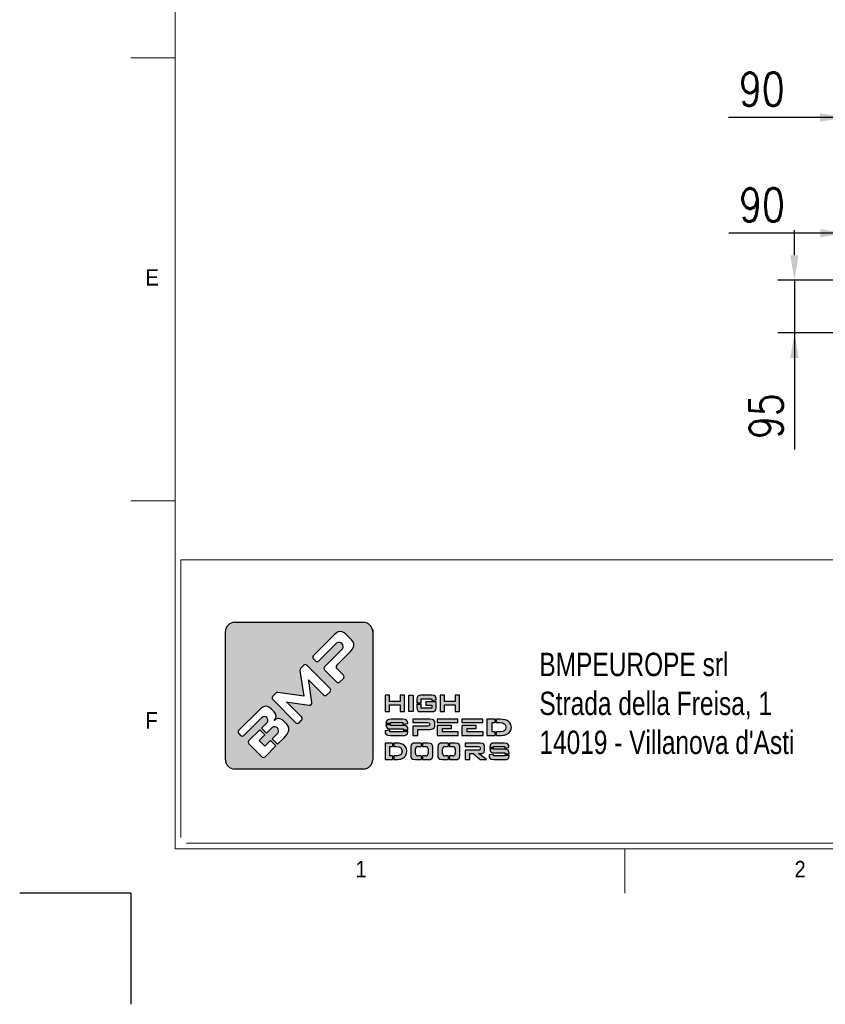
# Model space of a CAD drawing. Header units: millimetres. Extents: x 106533 to 120455, y 95328 to 100331.
# Tile 6 of 9: x 113495 to 114946, y 95329 to 97102. Entities that reach past the tile are written whole.
import ezdxf

# ---------------------------------------------------------------- set-up
doc = ezdxf.new("R2010")
doc.units = ezdxf.units.MM
doc.layers.add('FORMAT', color=7, linetype='Continuous')
doc.styles.add('Compilazione 1', font='romans.shx', dxfattribs={"width": 0.75, "height": 480})
doc.styles.add('NYIP', font='romans.shx', dxfattribs={"width": 0.8})
doc.styles.add('SLDTEXTSTYLE0', font='GOTHIC.TTF', dxfattribs={"width": 0.913})
doc.dimstyles.new('STANDARD35', dxfattribs={"dimscale": 35, "dimtxt": 2, "dimasz": 1.5, "dimexe": 1, "dimexo": 1, "dimgap": 0.7, "dimtad": 1, "dimdec": 0, "dimdsep": 46, "dimtxsty": 'NYIP', "dimcen": 0, "dimclrd": 1, "dimclre": 1, "dimclrt": 2, "dimadec": 0, "dimazin": 0, "dimtfac": 1, "dimtdec": 0, "dimtix": 1, "dimtmove": 0, "dimatfit": 3, "dimfxl": 0, "dimtvp": 1, "dimtolj": 1, "dimtzin": 0, "dimarcsym": 0})

# ---------------------------------------------------------------- blocks, each defined once
blk = doc.blocks.new('A$C7C9C4F3F')
at = {"color": 7, "lineweight": 5}
blk.add_line((0, 1765.8), (199.3, 1765.8), dxfattribs=at)
at = {"layer": 'FORMAT', "color": 7, "lineweight": 5}
for p, q in [((199.3, 11304.4), (199.3, 199.3)), ((0, 3758.8), (199.3, 3758.8)), ((199.3, 199.3), (16199.3, 199.3)), ((2224.2, 0), (2224.2, 199.3))]:
    blk.add_line(p, q, dxfattribs=at)
at = {"color": 7, "lineweight": 5, "char_height": 73.8, "attachment_point": 1, "style": 'SLDTEXTSTYLE0'}
for s, insert in [('E', (66.4, 2808)), ('1', (1011.8, 145.3)), ('2', (2988.2, 145.3))]:
    blk.add_mtext(s, dxfattribs=dict(at, insert=insert))
at = {"layer": 'FORMAT', "color": 7, "lineweight": 5, "insert": (66.4, 815), "char_height": 73.8, "attachment_point": 1, "style": 'SLDTEXTSTYLE0'}
blk.add_mtext('F', dxfattribs=at)
blk = doc.blocks.new('*D346')
at = {"color": 7, "lineweight": -2}
for p, q in [((114982, 96643.3), (114982, 96747.3)), ((115072, 96617.8), (115072, 96747.3)), ((114982, 96717.3), (114772.2, 96717.3)), ((114937, 96717.3), (114892, 96717.3)), ((114982, 96717.3), (115072, 96717.3)), ((115117, 96717.3), (115162, 96717.3))]:
    blk.add_line(p, q, dxfattribs=at)
at = {"color": 7}
for points in [[(114937, 96709.8), (114937, 96724.8), (114982, 96717.3)], [(115117, 96724.8), (115117, 96709.8), (115072, 96717.3)]]:
    blk.add_solid(points, dxfattribs=at)
at = {"layer": 'Defpoints', "color": 0}
for p in [(115072, 96717.3), (114982, 96613.3), (115072, 96587.8)]:
    blk.add_point(p, dxfattribs=at)
at = {"color": 7, "lineweight": 0, "insert": (114832.1, 96768.3), "char_height": 60, "attachment_point": 5, "style": 'NYIP'}
blk.add_mtext('\\A1;90', dxfattribs=at)
blk = doc.blocks.new('*D347')
at = {"color": 7, "lineweight": -2}
for p, q in [((114890.5, 96677.8), (114890.5, 96722.8)), ((114989.5, 96632.8), (114860.5, 96632.8)), ((114890.5, 96632.8), (114890.5, 96537.8)), ((114989.5, 96537.8), (114860.5, 96537.8)), ((114890.5, 96537.8), (114890.5, 96328.1)), ((114890.5, 96492.8), (114890.5, 96447.8))]:
    blk.add_line(p, q, dxfattribs=at)
at = {"color": 7}
for points in [[(114883, 96677.8), (114898, 96677.8), (114890.5, 96632.8)], [(114898, 96492.8), (114883, 96492.8), (114890.5, 96537.8)]]:
    blk.add_solid(points, dxfattribs=at)
at = {"layer": 'Defpoints', "color": 0}
for p in [(115019.5, 96632.8), (114890.5, 96537.8), (115019.5, 96537.8)]:
    blk.add_point(p, dxfattribs=at)
at = {"color": 7, "lineweight": 0, "insert": (114839.5, 96388), "char_height": 60, "attachment_point": 5, "rotation": 90, "style": 'NYIP'}
blk.add_mtext('\\A1;95', dxfattribs=at)
blk = doc.blocks.new('*D352')
at = {"color": 7, "lineweight": -2}
for p, q in [((114981.6, 97121.7), (114981.6, 96895.7)), ((115071.6, 97121.7), (115071.6, 96895.7)), ((114981.6, 96925.7), (114771.9, 96925.7)), ((114936.6, 96925.7), (114891.6, 96925.7)), ((115071.6, 96925.7), (114981.6, 96925.7)), ((115116.6, 96925.7), (115161.6, 96925.7))]:
    blk.add_line(p, q, dxfattribs=at)
at = {"color": 7}
for points in [[(114936.6, 96918.2), (114936.6, 96933.2), (114981.6, 96925.7)], [(115116.6, 96933.2), (115116.6, 96918.2), (115071.6, 96925.7)]]:
    blk.add_solid(points, dxfattribs=at)
at = {"layer": 'Defpoints', "color": 0}
for p in [(114981.6, 97151.7), (115071.6, 97151.7), (114981.6, 96925.7)]:
    blk.add_point(p, dxfattribs=at)
at = {"color": 7, "lineweight": 0, "insert": (114831.7, 96976.7), "char_height": 60, "attachment_point": 5, "style": 'NYIP'}
blk.add_mtext('\\A1;90', dxfattribs=at)

msp = doc.modelspace()

# ---------------------------------------------------------------- hatches: boundary and pattern name
at = {"linetype": 'Continuous'}
h = msp.add_hatch(color=256, dxfattribs=at)
h.set_gradient(color1=(8, 89, 3), color2=(8, 89, 2), one_color=1)
h.paths.add_polyline_path([(114131.1, 95769.6), (114131.1, 96000.1, 0.414214), (114114.3, 96016.9), (113882.6, 96016.9, 0.414214), (113865.8, 96000.1), (113865.8, 95769.6, 0.414214), (113882.6, 95752.7), (114114.3, 95752.7, 0.414214)])
h.paths.add_polyline_path([(114188.4, 95856.1), (114188.4, 95885.6), (114180.7, 95885.6), (114180.7, 95874.6), (114161.2, 95874.6), (114161.2, 95885.6), (114153.4, 95885.6), (114153.4, 95856.1), (114161.2, 95856.1), (114161.2, 95868.3), (114180.7, 95868.3), (114180.7, 95856.1)])
h.paths.add_polyline_path([(114203.9, 95856.1), (114203.9, 95885.6), (114196.2, 95885.6), (114196.2, 95856.1)])
h.paths.add_polyline_path([(114218.3, 95862.6), (114218.3, 95869.7), (114210.6, 95869.7), (114210.6, 95863.4), (114210.9, 95860.4), (114212.2, 95857.7), (114214.1, 95856.6), (114218.2, 95856.1), (114237.7, 95856.1), (114241, 95856.4), (114243.7, 95857.7), (114244.7, 95859.4), (114245.3, 95863.4), (114245.3, 95873.7), (114227, 95873.7), (114227, 95867.8), (114237.8, 95867.8), (114237.8, 95862.6)])
h.paths.add_polyline_path([(114245.3, 95878.6), (114245.1, 95881.2), (114243.7, 95884), (114241.7, 95885), (114237.7, 95885.6), (114218.2, 95885.6), (114214.9, 95885.3), (114212.2, 95884), (114211.1, 95882.3), (114210.6, 95878.3), (114210.6, 95872.2), (114218.3, 95872.2), (114218.3, 95879.4), (114237.8, 95879.4), (114237.8, 95876.3), (114245.3, 95877.5)])
h.paths.add_polyline_path([(114260.3, 95874.6), (114260.3, 95885.6), (114252.5, 95885.6), (114252.5, 95856.1), (114260.3, 95856.1), (114260.3, 95868.3), (114279.8, 95868.3), (114279.8, 95856.1), (114287.5, 95856.1), (114287.5, 95885.6), (114279.8, 95885.6), (114279.8, 95874.6)])
h.paths.add_polyline_path([(114193.7, 95838.2), (114191.9, 95841), (114189.6, 95842), (114184.5, 95842.5), (114164.4, 95842.5), (114160.3, 95842.2), (114157, 95840.9), (114155.7, 95839.2), (114154.9, 95835.3), (114154.9, 95835.2), (114163.5, 95835.2), (114163.5, 95836.4), (114185.3, 95836.4), (114185.3, 95833.3), (114194.1, 95834.7), (114194.1, 95835.7)])
h.paths.add_polyline_path([(114192.4, 95829.9), (114190, 95830.9), (114185, 95831.4), (114163.5, 95831.4), (114163.5, 95832.7), (114154.9, 95832.7), (114154.9, 95832.1), (114155.3, 95829.2), (114157, 95826.4), (114159.3, 95825.4), (114164.4, 95824.9), (114185.8, 95824.9), (114185.8, 95823.4), (114194.4, 95823.4), (114194.4, 95824.2), (114194.1, 95827.1)])
h.paths.add_polyline_path([(114193.7, 95816.4), (114194.4, 95820.3), (114194.4, 95820.9), (114185.8, 95820.9), (114185.8, 95819.5), (114162.2, 95819.5), (114162.2, 95822.8), (114153.4, 95821.5), (114153.4, 95820.3), (114153.8, 95817.4), (114155.5, 95814.7), (114157.9, 95813.6), (114163, 95813), (114185, 95813), (114189, 95813.4), (114192.4, 95814.7)])
h.paths.add_polyline_path([(114212.6, 95813), (114212.6, 95824.1), (114234.1, 95824.1), (114237, 95824.3), (114240.7, 95825.6), (114241.8, 95826.6), (114242.9, 95830.1), (114242.9, 95836.4), (114242.7, 95838.1), (114240.7, 95841.1), (114239, 95841.9), (114234.1, 95842.5), (114203.2, 95842.5), (114203.2, 95836.5), (114230.4, 95836.5), (114232.9, 95836.2), (114233.5, 95834.8), (114233.5, 95831.8), (114232.9, 95830.5), (114230.4, 95830.1), (114203.2, 95830.1), (114203.2, 95813)])
h.paths.add_polyline_path([(114285, 95813), (114285, 95819.5), (114256.6, 95819.5), (114256.6, 95825.5), (114273, 95825.5), (114273, 95831.3), (114247, 95831.3), (114247, 95813)])
h.paths.add_polyline_path([(114329.7, 95813), (114329.7, 95819.5), (114301.3, 95819.5), (114301.3, 95825.5), (114317.6, 95825.5), (114317.6, 95831.3), (114291.6, 95831.3), (114291.6, 95813)])
h.paths.add_polyline_path([(114351.7, 95813), (114351.7, 95819.5), (114346, 95819.5), (114346, 95836.4), (114351.7, 95836.4), (114351.7, 95842.5), (114336.3, 95842.5), (114336.3, 95813)])
h.paths.add_polyline_path([(114372.6, 95815.3), (114376, 95817.6), (114378.7, 95820.6), (114378.9, 95820.8), (114380.3, 95824.2), (114380.8, 95827.9), (114380.7, 95829.4), (114379.9, 95833.1), (114378.1, 95836.2), (114375.3, 95838.7), (114373.2, 95839.9), (114369.4, 95841.4), (114364.9, 95842.2), (114359.9, 95842.5), (114354.2, 95842.5), (114354.2, 95836.4), (114359.9, 95836.4), (114364.6, 95835.9), (114368.1, 95834.3), (114370.1, 95831.8), (114370.9, 95828.1), (114370.9, 95827.7), (114370, 95824), (114367.6, 95821.5), (114365.6, 95820.6), (114361.5, 95819.7), (114356, 95819.5), (114354.2, 95819.5), (114354.2, 95813), (114357.7, 95813), (114362.6, 95813.2), (114366.7, 95813.6), (114368.6, 95814)])
h.paths.add_polyline_path([(114329.3, 95836.6), (114329.3, 95842.5), (114291.6, 95842.5), (114291.6, 95836.6)])
h.paths.add_polyline_path([(114284.6, 95836.6), (114284.6, 95842.5), (114247, 95842.5), (114247, 95836.6)])
h.paths.add_polyline_path([(114166.8, 95793.2), (114166.8, 95799.4), (114153.4, 95799.4), (114153.4, 95770), (114166.8, 95770), (114166.8, 95776.4), (114162, 95776.4), (114162, 95793.2)])
h.paths.add_polyline_path([(114182.6, 95798.3), (114178.7, 95799.1), (114174.2, 95799.4), (114169.4, 95799.4), (114169.4, 95793.2), (114174.2, 95793.2), (114178.3, 95792.7), (114181.5, 95791.2), (114183.2, 95788.7), (114183.9, 95785), (114183.9, 95784.7), (114183.1, 95780.9), (114180.9, 95778.4), (114179.2, 95777.5), (114175.6, 95776.7), (114170.7, 95776.4), (114169.4, 95776.4), (114169.4, 95770), (114172.3, 95770), (114176.6, 95770.1), (114180.2, 95770.5), (114181.8, 95770.8), (114185.4, 95772.2), (114188.4, 95774.5), (114190.7, 95777.4), (114190.9, 95777.8), (114192.2, 95781.1), (114192.6, 95784.8), (114192.6, 95786.3), (114191.8, 95789.9), (114190.2, 95793), (114187.8, 95795.6), (114185.9, 95796.9)])
h.paths.add_polyline_path([(114218.2, 95793.2), (114218.2, 95799.4), (114208, 95799.4), (114204.4, 95799.1), (114201.4, 95797.8), (114200.2, 95796.1), (114199.6, 95792.1), (114199.6, 95777.2), (114199.9, 95774.3), (114201.4, 95771.5), (114203.5, 95770.5), (114208, 95770), (114218.2, 95770), (114218.2, 95776.4), (114212.3, 95776.4, -0.414214), (114208.1, 95780.6), (114208.1, 95789, -0.414214), (114212.3, 95793.2)])
h.paths.add_polyline_path([(114239, 95795.1), (114237.5, 95797.8), (114235.4, 95798.9), (114230.9, 95799.4), (114220.7, 95799.4), (114220.7, 95793.2), (114226.6, 95793.2, -0.414214), (114230.8, 95789), (114230.8, 95780.6, -0.414214), (114226.6, 95776.4), (114220.7, 95776.4), (114220.7, 95770), (114230.9, 95770), (114234.5, 95770.2), (114237.5, 95771.5), (114238.7, 95773.2), (114239.3, 95777.2), (114239.3, 95792.1)])
h.paths.add_polyline_path([(114266.9, 95793.2), (114266.9, 95799.4), (114256.7, 95799.4), (114253.1, 95799.1), (114250.1, 95797.8), (114249, 95796.1), (114248.3, 95792.1), (114248.3, 95777.2), (114248.6, 95774.3), (114250.1, 95771.5), (114252.2, 95770.5), (114256.7, 95770), (114266.9, 95770), (114266.9, 95776.4), (114261, 95776.4, -0.414214), (114256.8, 95780.6), (114256.8, 95789, -0.414214), (114261, 95793.2)])
h.paths.add_polyline_path([(114287.7, 95795.1), (114286.2, 95797.8), (114284.1, 95798.9), (114279.6, 95799.4), (114269.5, 95799.4), (114269.5, 95793.2), (114275.4, 95793.2, -0.414214), (114279.6, 95789), (114279.6, 95780.6, -0.414214), (114275.4, 95776.4), (114269.5, 95776.4), (114269.5, 95770), (114279.6, 95770), (114283.2, 95770.2), (114286.2, 95771.5), (114287.4, 95773.2), (114288, 95777.2), (114288, 95792.1)])
h.paths.add_polyline_path([(114332.5, 95795.1), (114330.8, 95798), (114329.2, 95798.8), (114325, 95799.4), (114297.7, 95799.4), (114297.7, 95793.4), (114321.8, 95793.4), (114323.9, 95793), (114324.5, 95791.7), (114324.5, 95788.3), (114323.9, 95786.9), (114321.8, 95786.6), (114297.7, 95786.6), (114297.7, 95770), (114306.1, 95770), (114306.1, 95780.6), (114312.1, 95780.6), (114324.7, 95770), (114336, 95770), (114321.6, 95780.6), (114325, 95780.6), (114327.5, 95780.8), (114330.8, 95782.1), (114331.7, 95783.1), (114332.6, 95786.7), (114332.6, 95793.4)])
h.paths.add_polyline_path([(114349.5, 95792.1), (114349.5, 95793.4), (114368.8, 95793.4), (114368.8, 95790.1), (114376.4, 95791.6), (114376.4, 95792.6), (114376.1, 95795.1), (114374.6, 95797.8), (114372.5, 95798.9), (114368.1, 95799.4), (114350.3, 95799.4), (114346.7, 95799.1), (114343.8, 95797.8), (114342.6, 95796.1), (114342, 95792.1), (114342, 95792.1)])
h.paths.add_polyline_path([(114372.9, 95787.8), (114368.4, 95788.4), (114349.5, 95788.4), (114349.5, 95789.6), (114342, 95789.6), (114342, 95789), (114342.3, 95786.1), (114343.8, 95783.4), (114345.8, 95782.3), (114350.3, 95781.7), (114369.2, 95781.7), (114369.2, 95780.3), (114376.8, 95780.3), (114376.8, 95781.1), (114376.5, 95784), (114375, 95786.7)])
h.paths.add_polyline_path([(114376.2, 95773.2), (114376.8, 95777.2), (114376.8, 95777.8), (114369.2, 95777.8), (114369.2, 95776.4), (114348.4, 95776.4), (114348.4, 95779.7), (114340.7, 95778.4), (114340.7, 95777.2), (114341, 95774.3), (114342.5, 95771.5), (114344.6, 95770.5), (114349.1, 95770), (114368.4, 95770), (114372, 95770.2), (114375, 95771.5)])
h.paths.add_polyline_path([(113889.8, 95822.5), (113927, 95859.6), (113930.8, 95862.9), (113934.4, 95864.9), (113937.9, 95865.8), (113941.7, 95865.3), (113945.4, 95863.3), (113948, 95861.1), (113953.6, 95855.5), (113956.1, 95851.9), (113957.1, 95848), (113957.2, 95847.3), (113956.2, 95843.3), (113953.5, 95840), (113956.7, 95842.5), (113960.7, 95843.5), (113961.5, 95843.5), (113965.5, 95842.7), (113969.1, 95840.5), (113970.4, 95839.3), (113976.3, 95833.5), (113979, 95829.9), (113980.2, 95826.1), (113980, 95822.4), (113978.9, 95819), (113976.9, 95815.4), (113974.1, 95811.7), (113971.7, 95809.2), (113959.9, 95797.4), (113949.9, 95807.4), (113960.1, 95817.6, 0.86713), (113950.2, 95827.5), (113940, 95817.3), (113930.6, 95826.6), (113940.8, 95836.8, 0.88875), (113931.7, 95845.9), (113899, 95813.2, -0.414214), (113893.1, 95813.2), (113889.8, 95816.5, -0.414088)], flags=16)
h.paths.add_polyline_path([(113951, 95883.7), (113956.5, 95889.2, -0.234445), (113960.1, 95890.4), (114006.8, 95884.1), (114000.1, 95930.4, -0.236379), (114001.3, 95934), (114006.8, 95939.5, -0.414214), (114012.7, 95939.5), (114054.3, 95897.8, -0.414214), (114054.3, 95891.9), (114048.6, 95886.1, -0.414418), (114042.6, 95886.1), (114016.4, 95912.3), (114015.7, 95913.1), (114016.2, 95911), (114021.6, 95872.6, -0.235808), (114020.4, 95869), (114020.4, 95869, -0.236783), (114016.8, 95867.8), (113978.8, 95873.3), (113975.8, 95873.7), (113976.9, 95872.8), (114003.1, 95846.6, -0.414214), (114003.1, 95840.6), (113998.6, 95836.1, -0.414214), (113992.7, 95836.1), (113951, 95877.7, -0.413615)], flags=16)
h.paths.add_polyline_path([(113908.1, 95804.1), (113927.7, 95823.6), (113937, 95814.3), (113926.8, 95804.1), (113936.7, 95794.2), (113946.9, 95804.4), (113956.9, 95794.4), (113937.4, 95774.8, -0.414499), (113931.4, 95774.8), (113908.1, 95798.2, -0.414214)], flags=16)
h.paths.add_polyline_path([(114024.4, 95957.1), (114061.5, 95994.3), (114065.3, 95997.5), (114069, 95999.6), (114072.4, 96000.5), (114076.1, 96000), (114079.9, 95998), (114082.6, 95995.8), (114092.7, 95985.5), (114095.8, 95981.8), (114097.2, 95978), (114097.4, 95975.4), (114096.5, 95971.9), (114094.4, 95968.2), (114091.2, 95964.5), (114066.4, 95939.7, 0.413999), (114066.4, 95933.7), (114078.3, 95921.8, -0.413728), (114078.3, 95915.9), (114072, 95909.5, -0.414825), (114066, 95909.5), (114044.4, 95931.1, -0.414214), (114044.4, 95937), (114076.8, 95969.4, 0.75715), (114066.4, 95979.8), (114034.1, 95947.4, -0.414295), (114028.1, 95947.4), (114024.4, 95951.2, -0.414088)], flags=16)

# ---------------------------------------------------------------- linework, layer by layer
at = {"lineweight": 5}
for p, q in [((113785.4, 96129.6), (114994.7, 96129.6)), ((113785.4, 96129.6), (113785.4, 95629.6)), ((113795.7, 95619.3), (115005, 95619.3))]:
    msp.add_line(p, q, dxfattribs=at)
for p, q in [((113882.6, 96016.9), (114114.3, 96016.9)), ((113865.8, 95769.6), (113865.8, 96000.1)), ((114061.5, 95994.3), (114024.4, 95957.1)), ((114065.3, 95997.5), (114061.5, 95994.3)), ((114069, 95999.6), (114065.3, 95997.5)), ((114072.4, 96000.5), (114069, 95999.6)), ((114076.1, 96000), (114072.4, 96000.5)), ((114079.9, 95998), (114076.1, 96000)), ((114082.6, 95995.8), (114079.9, 95998)), ((114092.7, 95985.5), (114082.6, 95995.8)), ((114034.1, 95947.4), (114066.5, 95979.8)), ((114095.8, 95981.8), (114092.7, 95985.5)), ((114097.2, 95978), (114095.8, 95981.8)), ((114097.4, 95975.4), (114097.2, 95978)), ((114076.8, 95969.4), (114044.4, 95937)), ((114066.4, 95939.7), (114091.2, 95964.5)), ((114091.2, 95964.5), (114094.4, 95968.2)), ((114094.4, 95968.2), (114096.5, 95971.9)), ((114096.5, 95971.9), (114097.4, 95975.4)), ((114024.4, 95951.2), (114028.1, 95947.4)), ((114000.1, 95930.4), (114006.8, 95884.1)), ((114006.8, 95939.5), (114001.3, 95934)), ((114054.3, 95897.8), (114012.7, 95939.5)), ((114044.4, 95931.1), (114066, 95909.5)), ((114078.3, 95921.8), (114066.4, 95933.7)), ((114016.2, 95911), (114015.7, 95913.1)), ((114015.7, 95913.1), (114016.4, 95912.3)), ((114021.6, 95872.6), (114016.2, 95911)), ((114016.4, 95912.3), (114042.6, 95886.1)), ((114072, 95909.5), (114078.3, 95915.9)), ((113956.5, 95889.2), (113951, 95883.7)), ((114006.8, 95884.1), (113960.1, 95890.4)), ((114048.6, 95886.1), (114054.3, 95891.9)), ((113951, 95877.7), (113992.7, 95836.1)), ((113976.9, 95872.8), (113975.8, 95873.7)), ((113975.8, 95873.7), (113978.8, 95873.3)), ((114003.1, 95846.6), (113976.9, 95872.8)), ((113978.8, 95873.3), (114016.8, 95867.8)), ((114161.2, 95885.6), (114153.4, 95885.6)), ((114153.4, 95885.6), (114153.4, 95856.1)), ((114161.2, 95874.6), (114161.2, 95885.6)), ((114180.7, 95874.6), (114161.2, 95874.6)), ((114188.4, 95885.6), (114180.7, 95885.6)), ((114180.7, 95885.6), (114180.7, 95874.6)), ((114188.4, 95856.1), (114188.4, 95885.6)), ((114196.2, 95856.1), (114196.2, 95885.6)), ((114196.2, 95885.6), (114203.9, 95885.6)), ((114203.9, 95885.6), (114203.9, 95856.1)), ((114211.1, 95882.3), (114210.6, 95878.3)), ((114210.6, 95878.3), (114210.6, 95872.2)), ((114210.6, 95872.2), (114218.3, 95872.2)), ((114210.6, 95869.7), (114210.6, 95863.4)), ((114210.6, 95869.7), (114218.3, 95869.7)), ((114212.2, 95884), (114211.1, 95882.3)), ((114214.9, 95885.3), (114212.2, 95884)), ((114218.2, 95885.6), (114214.9, 95885.3)), ((114237.7, 95885.6), (114218.2, 95885.6)), ((114218.3, 95872.2), (114218.3, 95879.4)), ((114218.3, 95879.4), (114237.8, 95879.4)), ((114218.3, 95862.6), (114218.3, 95869.7)), ((114245.3, 95873.7), (114227, 95873.7)), ((114227, 95873.7), (114227, 95867.8)), ((114241.7, 95885), (114237.7, 95885.6)), ((114237.8, 95879.4), (114237.8, 95876.3)), ((114237.8, 95876.3), (114245.3, 95877.5)), ((114243.7, 95884), (114241.7, 95885)), ((114245.1, 95881.2), (114243.7, 95884)), ((114245.3, 95878.6), (114245.1, 95881.2)), ((114245.3, 95877.5), (114245.3, 95878.6)), ((114245.3, 95863.4), (114245.3, 95873.7)), ((114260.3, 95885.6), (114252.5, 95885.6)), ((114252.5, 95885.6), (114252.5, 95856.1)), ((114260.3, 95874.6), (114260.3, 95885.6)), ((114279.8, 95874.6), (114260.3, 95874.6)), ((114287.5, 95885.6), (114279.8, 95885.6)), ((114279.8, 95885.6), (114279.8, 95874.6)), ((114287.5, 95856.1), (114287.5, 95885.6)), ((113927, 95859.6), (113889.8, 95822.5)), ((113930.8, 95862.9), (113927, 95859.6)), ((113934.4, 95864.9), (113930.8, 95862.9)), ((113937.9, 95865.8), (113934.4, 95864.9)), ((113941.7, 95865.3), (113937.9, 95865.8)), ((113945.4, 95863.3), (113941.7, 95865.3)), ((113948, 95861.1), (113945.4, 95863.3)), ((113953.6, 95855.5), (113948, 95861.1)), ((113956.1, 95851.9), (113953.6, 95855.5)), ((114020.4, 95869), (114020.4, 95869)), ((114153.4, 95856.1), (114161.2, 95856.1)), ((114161.2, 95856.1), (114161.2, 95868.3)), ((114161.2, 95868.3), (114180.7, 95868.3)), ((114180.7, 95868.3), (114180.7, 95856.1)), ((114180.7, 95856.1), (114188.4, 95856.1)), ((114203.9, 95856.1), (114196.2, 95856.1)), ((114196.2, 95856.1), (114196.2, 95856.1)), ((114210.6, 95863.4), (114210.9, 95860.4)), ((114210.9, 95860.4), (114212.2, 95857.7)), ((114212.2, 95857.7), (114214.1, 95856.6)), ((114214.1, 95856.6), (114218.2, 95856.1)), ((114218.2, 95856.1), (114237.7, 95856.1)), ((114237.8, 95862.6), (114218.3, 95862.6)), ((114227, 95867.8), (114237.8, 95867.8)), ((114237.7, 95856.1), (114241, 95856.4)), ((114237.8, 95867.8), (114237.8, 95862.6)), ((114241, 95856.4), (114243.7, 95857.7)), ((114243.7, 95857.7), (114244.7, 95859.4)), ((114244.7, 95859.4), (114245.3, 95863.4)), ((114252.5, 95856.1), (114260.3, 95856.1)), ((114260.3, 95856.1), (114260.3, 95868.3)), ((114260.3, 95868.3), (114279.8, 95868.3)), ((114279.8, 95868.3), (114279.8, 95856.1)), ((114279.8, 95856.1), (114287.5, 95856.1)), ((113899, 95813.2), (113931.8, 95845.9)), ((113940.8, 95836.8), (113930.6, 95826.6)), ((113956.2, 95843.3), (113953.4, 95839.9)), ((113953.4, 95839.9), (113956.2, 95843.3)), ((113956.7, 95842.5), (113953.4, 95839.9)), ((113953.4, 95839.9), (113953.5, 95840)), ((113953.5, 95840), (113956.2, 95843.3)), ((113957.1, 95848), (113956.1, 95851.9)), ((113956.2, 95843.3), (113957.2, 95847.3)), ((113960.7, 95843.5), (113956.7, 95842.5)), ((113957.2, 95847.3), (113957.1, 95848)), ((113961.5, 95843.5), (113960.7, 95843.5)), ((113965.5, 95842.7), (113961.5, 95843.5)), ((113969.1, 95840.5), (113965.5, 95842.7)), ((113970.4, 95839.3), (113969.1, 95840.5)), ((113976.3, 95833.5), (113970.4, 95839.3)), ((113998.6, 95836.1), (114003.1, 95840.6)), ((114155.7, 95839.2), (114154.9, 95835.3)), ((114154.9, 95835.3), (114154.9, 95835.2)), ((114154.9, 95835.2), (114163.5, 95835.2)), ((114157, 95840.9), (114155.7, 95839.2)), ((114160.3, 95842.2), (114157, 95840.9)), ((114164.4, 95842.5), (114160.3, 95842.2)), ((114163.5, 95835.2), (114163.5, 95836.4)), ((114163.5, 95836.4), (114185.3, 95836.4)), ((114184.5, 95842.5), (114164.4, 95842.5)), ((114189.6, 95842), (114184.5, 95842.5)), ((114185.3, 95836.4), (114185.3, 95833.3)), ((114185.3, 95833.3), (114194.1, 95834.7)), ((114191.9, 95841), (114189.6, 95842)), ((114193.7, 95838.2), (114191.9, 95841)), ((114194.1, 95835.7), (114193.7, 95838.2)), ((114194.1, 95834.7), (114194.1, 95835.7)), ((114234.1, 95842.5), (114203.2, 95842.5)), ((114203.2, 95842.5), (114203.2, 95836.5)), ((114203.2, 95836.5), (114230.4, 95836.5)), ((114230.4, 95836.5), (114232.9, 95836.2)), ((114232.9, 95836.2), (114233.5, 95834.8)), ((114233.5, 95834.8), (114233.5, 95831.8)), ((114239, 95841.9), (114234.1, 95842.5)), ((114240.7, 95841.1), (114239, 95841.9)), ((114242.7, 95838.1), (114240.7, 95841.1)), ((114242.9, 95836.4), (114242.7, 95838.1)), ((114242.9, 95830.1), (114242.9, 95836.4)), ((114284.6, 95842.5), (114247, 95842.5)), ((114247, 95842.5), (114247, 95836.6)), ((114247, 95836.6), (114284.6, 95836.6)), ((114284.6, 95836.6), (114284.6, 95842.5)), ((114329.3, 95842.5), (114291.6, 95842.5)), ((114291.6, 95842.5), (114291.6, 95836.6)), ((114291.6, 95836.6), (114329.3, 95836.6)), ((114329.3, 95836.6), (114329.3, 95842.5)), ((114351.7, 95842.5), (114336.3, 95842.5)), ((114336.3, 95842.5), (114336.3, 95813)), ((114346, 95819.5), (114346, 95836.4)), ((114346, 95836.4), (114351.7, 95836.4)), ((114351.7, 95836.4), (114351.7, 95842.5)), ((114359.9, 95842.5), (114354.2, 95842.5)), ((114354.2, 95836.4), (114354.2, 95842.5)), ((114354.2, 95836.4), (114359.9, 95836.4)), ((114364.9, 95842.2), (114359.9, 95842.5)), ((114359.9, 95836.4), (114364.6, 95835.9)), ((114364.6, 95835.9), (114368.1, 95834.3)), ((114369.4, 95841.4), (114364.9, 95842.2)), ((114368.1, 95834.3), (114370.1, 95831.8)), ((114373.2, 95839.9), (114369.4, 95841.4)), ((114375.3, 95838.7), (114373.2, 95839.9)), ((114378.1, 95836.2), (114375.3, 95838.7)), ((114379.9, 95833.1), (114378.1, 95836.2)), ((113889.8, 95816.5), (113893.1, 95813.2)), ((113927.7, 95823.6), (113908.1, 95804.1)), ((113927.7, 95823.6), (113937, 95814.3)), ((113930.6, 95826.6), (113940, 95817.3)), ((113940, 95817.3), (113950.2, 95827.5)), ((113960.1, 95817.6), (113949.9, 95807.4)), ((113979, 95829.9), (113976.3, 95833.5)), ((113976.9, 95815.4), (113978.9, 95819)), ((113978.9, 95819), (113980, 95822.4)), ((113980.2, 95826.1), (113979, 95829.9)), ((113980, 95822.4), (113980.2, 95826.1)), ((114162.2, 95822.8), (114153.4, 95821.5)), ((114153.4, 95821.5), (114153.4, 95820.3)), ((114153.4, 95820.3), (114153.8, 95817.4)), ((114153.8, 95817.4), (114155.5, 95814.7)), ((114154.9, 95832.7), (114154.9, 95832.1)), ((114154.9, 95832.7), (114163.5, 95832.7)), ((114154.9, 95832.1), (114155.3, 95829.2)), ((114155.3, 95829.2), (114157, 95826.4)), ((114157, 95826.4), (114159.3, 95825.4)), ((114159.3, 95825.4), (114164.4, 95824.9)), ((114162.2, 95819.5), (114162.2, 95822.8)), ((114185.8, 95819.5), (114162.2, 95819.5)), ((114163.5, 95831.4), (114163.5, 95832.7)), ((114185, 95831.4), (114163.5, 95831.4)), ((114164.4, 95824.9), (114185.8, 95824.9)), ((114190, 95830.9), (114185, 95831.4)), ((114185.8, 95824.9), (114185.8, 95823.4)), ((114185.8, 95823.4), (114194.4, 95823.4)), ((114185.8, 95820.9), (114185.8, 95819.5)), ((114185.8, 95820.9), (114194.4, 95820.9)), ((114192.4, 95829.9), (114190, 95830.9)), ((114194.1, 95827.1), (114192.4, 95829.9)), ((114193.7, 95816.4), (114194.4, 95820.3)), ((114194.4, 95824.2), (114194.1, 95827.1)), ((114194.4, 95823.4), (114194.4, 95824.2)), ((114194.4, 95820.3), (114194.4, 95820.9)), ((114230.4, 95830.1), (114203.2, 95830.1)), ((114203.2, 95830.1), (114203.2, 95813)), ((114212.6, 95813), (114212.6, 95824.1)), ((114212.6, 95824.1), (114234.1, 95824.1)), ((114232.9, 95830.5), (114230.4, 95830.1)), ((114233.5, 95831.8), (114232.9, 95830.5)), ((114234.1, 95824.1), (114237, 95824.3)), ((114237, 95824.3), (114240.7, 95825.6)), ((114240.7, 95825.6), (114241.8, 95826.6)), ((114241.8, 95826.6), (114242.9, 95830.1)), ((114247, 95831.3), (114247, 95813)), ((114273, 95831.3), (114247, 95831.3)), ((114256.6, 95819.5), (114256.6, 95825.5)), ((114256.6, 95825.5), (114273, 95825.5)), ((114285, 95819.5), (114256.6, 95819.5)), ((114273, 95825.5), (114273, 95831.3)), ((114285, 95813), (114285, 95819.5)), ((114291.6, 95831.3), (114291.6, 95813)), ((114317.6, 95831.3), (114291.6, 95831.3)), ((114301.3, 95819.5), (114301.3, 95825.5)), ((114301.3, 95825.5), (114317.6, 95825.5)), ((114329.7, 95819.5), (114301.3, 95819.5)), ((114317.6, 95825.5), (114317.6, 95831.3)), ((114329.7, 95813), (114329.7, 95819.5)), ((114351.7, 95819.5), (114346, 95819.5)), ((114351.7, 95813), (114351.7, 95819.5)), ((114356, 95819.5), (114354.2, 95819.5)), ((114354.2, 95813), (114354.2, 95819.5)), ((114361.5, 95819.7), (114356, 95819.5)), ((114365.6, 95820.6), (114361.5, 95819.7)), ((114367.6, 95821.5), (114365.6, 95820.6)), ((114370, 95824), (114367.6, 95821.5)), ((114370.9, 95827.7), (114370, 95824)), ((114370.1, 95831.8), (114370.9, 95828.1)), ((114370.9, 95828.1), (114370.9, 95827.7)), ((114372.6, 95815.3), (114376, 95817.6)), ((114376, 95817.6), (114378.7, 95820.6)), ((114378.7, 95820.6), (114378.9, 95820.8)), ((114378.9, 95820.8), (114380.3, 95824.2)), ((114380.7, 95829.4), (114379.9, 95833.1)), ((114380.3, 95824.2), (114380.8, 95827.9)), ((114380.8, 95827.9), (114380.7, 95829.4)), ((113926.8, 95804.1), (113937, 95814.3)), ((113936.7, 95794.2), (113926.8, 95804.1)), ((113946.9, 95804.4), (113936.7, 95794.2)), ((113946.9, 95804.4), (113956.9, 95794.4)), ((113949.9, 95807.4), (113959.9, 95797.4)), ((113959.9, 95797.4), (113971.7, 95809.2)), ((113971.7, 95809.2), (113974.1, 95811.7)), ((113974.1, 95811.7), (113976.9, 95815.4)), ((114166.8, 95799.4), (114153.4, 95799.4)), ((114153.4, 95799.4), (114153.4, 95770)), ((114155.5, 95814.7), (114157.9, 95813.6)), ((114157.9, 95813.6), (114163, 95813)), ((114163, 95813), (114185, 95813)), ((114166.8, 95799.4), (114166.8, 95793.2)), ((114174.2, 95799.4), (114169.4, 95799.4)), ((114169.4, 95799.4), (114169.4, 95793.2)), ((114178.7, 95799.1), (114174.2, 95799.4)), ((114182.6, 95798.3), (114178.7, 95799.1)), ((114185, 95813), (114189, 95813.4)), ((114189, 95813.4), (114192.4, 95814.7)), ((114192.4, 95814.7), (114193.7, 95816.4)), ((114204.4, 95799.1), (114201.4, 95797.8)), ((114203.2, 95813), (114212.6, 95813)), ((114208, 95799.4), (114204.4, 95799.1)), ((114218.2, 95799.4), (114208, 95799.4)), ((114218.2, 95799.4), (114218.2, 95793.2)), ((114230.9, 95799.4), (114220.7, 95799.4)), ((114220.7, 95799.4), (114220.7, 95793.2)), ((114235.4, 95798.9), (114230.9, 95799.4)), ((114237.5, 95797.8), (114235.4, 95798.9)), ((114247, 95813), (114285, 95813)), ((114253.1, 95799.1), (114250.1, 95797.8)), ((114256.7, 95799.4), (114253.1, 95799.1)), ((114266.9, 95799.4), (114256.7, 95799.4)), ((114266.9, 95799.4), (114266.9, 95793.2)), ((114279.6, 95799.4), (114269.5, 95799.4)), ((114269.5, 95799.4), (114269.5, 95793.2)), ((114284.1, 95798.9), (114279.6, 95799.4)), ((114286.2, 95797.8), (114284.1, 95798.9)), ((114291.6, 95813), (114329.7, 95813)), ((114325, 95799.4), (114297.7, 95799.4)), ((114297.7, 95799.4), (114297.7, 95793.4)), ((114329.2, 95798.8), (114325, 95799.4)), ((114330.8, 95798), (114329.2, 95798.8)), ((114336.3, 95813), (114351.7, 95813)), ((114346.7, 95799.1), (114343.8, 95797.8)), ((114350.3, 95799.4), (114346.7, 95799.1)), ((114368.1, 95799.4), (114350.3, 95799.4)), ((114354.2, 95813), (114357.7, 95813)), ((114357.7, 95813), (114362.6, 95813.2)), ((114362.6, 95813.2), (114366.7, 95813.6)), ((114366.7, 95813.6), (114368.6, 95814)), ((114372.5, 95798.9), (114368.1, 95799.4)), ((114368.6, 95814), (114372.6, 95815.3)), ((114374.6, 95797.8), (114372.5, 95798.9)), ((113908.1, 95798.2), (113931.4, 95774.8)), ((113937.4, 95774.8), (113956.9, 95794.4)), ((114162, 95776.4), (114162, 95793.2)), ((114162, 95793.2), (114166.8, 95793.2)), ((114169.4, 95793.2), (114174.2, 95793.2)), ((114174.2, 95793.2), (114178.3, 95792.7)), ((114178.3, 95792.7), (114181.5, 95791.2)), ((114181.5, 95791.2), (114183.2, 95788.7)), ((114185.9, 95796.9), (114182.6, 95798.3)), ((114183.9, 95784.7), (114183.1, 95780.9)), ((114183.2, 95788.7), (114183.9, 95785)), ((114183.9, 95785), (114183.9, 95784.7)), ((114187.8, 95795.6), (114185.9, 95796.9)), ((114190.2, 95793), (114187.8, 95795.6)), ((114191.8, 95789.9), (114190.2, 95793)), ((114190.9, 95777.8), (114192.2, 95781.1)), ((114192.6, 95786.3), (114191.8, 95789.9)), ((114192.2, 95781.1), (114192.6, 95784.8)), ((114192.6, 95784.8), (114192.6, 95786.3)), ((114200.2, 95796.1), (114199.6, 95792.1)), ((114199.6, 95792.1), (114199.6, 95777.2)), ((114201.4, 95797.8), (114200.2, 95796.1)), ((114208.1, 95780.6), (114208.1, 95789)), ((114212.3, 95793.2), (114218.2, 95793.2)), ((114220.7, 95793.2), (114226.6, 95793.2)), ((114230.8, 95789), (114230.8, 95780.6)), ((114239, 95795.1), (114237.5, 95797.8)), ((114239.3, 95792.1), (114239, 95795.1)), ((114239.3, 95777.2), (114239.3, 95792.1)), ((114249, 95796.1), (114248.3, 95792.1)), ((114248.3, 95792.1), (114248.3, 95777.2)), ((114250.1, 95797.8), (114249, 95796.1)), ((114256.8, 95780.6), (114256.8, 95789)), ((114261, 95793.2), (114266.9, 95793.2)), ((114269.5, 95793.2), (114275.4, 95793.2)), ((114279.6, 95789), (114279.6, 95780.6)), ((114287.7, 95795.1), (114286.2, 95797.8)), ((114288, 95792.1), (114287.7, 95795.1)), ((114288, 95777.2), (114288, 95792.1)), ((114297.7, 95793.4), (114321.8, 95793.4)), ((114321.8, 95786.6), (114297.7, 95786.6)), ((114297.7, 95786.6), (114297.7, 95770)), ((114321.8, 95793.4), (114323.9, 95793)), ((114323.9, 95786.9), (114321.8, 95786.6)), ((114323.9, 95793), (114324.5, 95791.7)), ((114324.5, 95788.3), (114323.9, 95786.9)), ((114324.5, 95791.7), (114324.5, 95788.3)), ((114327.5, 95780.8), (114330.8, 95782.1)), ((114332.5, 95795.1), (114330.8, 95798)), ((114330.8, 95782.1), (114331.7, 95783.1)), ((114331.7, 95783.1), (114332.6, 95786.7)), ((114332.6, 95793.4), (114332.5, 95795.1)), ((114332.6, 95786.7), (114332.6, 95793.4)), ((114342.6, 95796.1), (114342, 95792.1)), ((114342, 95792.1), (114342, 95792.1)), ((114342, 95792.1), (114349.5, 95792.1)), ((114342, 95789.6), (114342, 95789)), ((114342, 95789.6), (114349.5, 95789.6)), ((114342, 95789), (114342.3, 95786.1)), ((114342.3, 95786.1), (114343.8, 95783.4)), ((114343.8, 95797.8), (114342.6, 95796.1)), ((114343.8, 95783.4), (114345.8, 95782.3)), ((114345.8, 95782.3), (114350.3, 95781.7)), ((114349.5, 95792.1), (114349.5, 95793.4)), ((114349.5, 95793.4), (114368.8, 95793.4)), ((114349.5, 95788.4), (114349.5, 95789.6)), ((114368.4, 95788.4), (114349.5, 95788.4)), ((114350.3, 95781.7), (114369.2, 95781.7)), ((114372.9, 95787.8), (114368.4, 95788.4)), ((114368.8, 95793.4), (114368.8, 95790.1)), ((114368.8, 95790.1), (114376.4, 95791.6)), ((114369.2, 95781.7), (114369.2, 95780.3)), ((114375, 95786.7), (114372.9, 95787.8)), ((114376.1, 95795.1), (114374.6, 95797.8)), ((114376.5, 95784), (114375, 95786.7)), ((114376.4, 95792.6), (114376.1, 95795.1)), ((114376.4, 95791.6), (114376.4, 95792.6)), ((114376.8, 95781.1), (114376.5, 95784)), ((114376.8, 95780.3), (114376.8, 95781.1)), ((114153.4, 95770), (114166.8, 95770)), ((114166.8, 95776.4), (114162, 95776.4)), ((114166.8, 95776.4), (114166.8, 95770)), ((114170.7, 95776.4), (114169.4, 95776.4)), ((114169.4, 95776.4), (114169.4, 95770)), ((114169.4, 95770), (114172.3, 95770)), ((114175.6, 95776.7), (114170.7, 95776.4)), ((114172.3, 95770), (114176.6, 95770.1)), ((114179.2, 95777.5), (114175.6, 95776.7)), ((114176.6, 95770.1), (114180.2, 95770.5)), ((114180.9, 95778.4), (114179.2, 95777.5)), ((114180.2, 95770.5), (114181.8, 95770.8)), ((114183.1, 95780.9), (114180.9, 95778.4)), ((114181.8, 95770.8), (114185.4, 95772.2)), ((114185.4, 95772.2), (114188.4, 95774.5)), ((114188.4, 95774.5), (114190.7, 95777.4)), ((114190.7, 95777.4), (114190.9, 95777.8)), ((114199.6, 95777.2), (114199.9, 95774.3)), ((114199.9, 95774.3), (114201.4, 95771.5)), ((114201.4, 95771.5), (114203.5, 95770.5)), ((114203.5, 95770.5), (114208, 95770)), ((114208, 95770), (114218.2, 95770)), ((114218.2, 95776.4), (114212.3, 95776.4)), ((114218.2, 95776.4), (114218.2, 95770)), ((114226.6, 95776.4), (114220.7, 95776.4)), ((114220.7, 95776.4), (114220.7, 95770)), ((114220.7, 95770), (114230.9, 95770)), ((114230.9, 95770), (114234.5, 95770.2)), ((114234.5, 95770.2), (114237.5, 95771.5)), ((114237.5, 95771.5), (114238.7, 95773.2)), ((114238.7, 95773.2), (114239.3, 95777.2)), ((114248.3, 95777.2), (114248.6, 95774.3)), ((114248.6, 95774.3), (114250.1, 95771.5)), ((114250.1, 95771.5), (114252.2, 95770.5)), ((114252.2, 95770.5), (114256.7, 95770)), ((114256.7, 95770), (114266.9, 95770)), ((114266.9, 95776.4), (114261, 95776.4)), ((114266.9, 95776.4), (114266.9, 95770)), ((114275.4, 95776.4), (114269.5, 95776.4)), ((114269.5, 95776.4), (114269.5, 95770)), ((114269.5, 95770), (114279.6, 95770)), ((114279.6, 95770), (114283.2, 95770.2)), ((114283.2, 95770.2), (114286.2, 95771.5)), ((114286.2, 95771.5), (114287.4, 95773.2)), ((114287.4, 95773.2), (114288, 95777.2)), ((114297.7, 95770), (114306.1, 95770)), ((114306.1, 95770), (114306.1, 95780.6)), ((114306.1, 95780.6), (114312.1, 95780.6)), ((114312.1, 95780.6), (114324.7, 95770)), ((114336, 95770), (114321.6, 95780.6)), ((114321.6, 95780.6), (114325, 95780.6)), ((114324.7, 95770), (114336, 95770)), ((114325, 95780.6), (114327.5, 95780.8)), ((114348.4, 95779.7), (114340.7, 95778.4)), ((114340.7, 95778.4), (114340.7, 95777.2)), ((114340.7, 95777.2), (114341, 95774.3)), ((114341, 95774.3), (114342.5, 95771.5)), ((114342.5, 95771.5), (114344.6, 95770.5)), ((114344.6, 95770.5), (114349.1, 95770)), ((114348.4, 95776.4), (114348.4, 95779.7)), ((114369.2, 95776.4), (114348.4, 95776.4)), ((114349.1, 95770), (114368.4, 95770)), ((114368.4, 95770), (114372, 95770.2)), ((114369.2, 95780.3), (114376.8, 95780.3)), ((114369.2, 95777.8), (114369.2, 95776.4)), ((114369.2, 95777.8), (114376.8, 95777.8)), ((114372, 95770.2), (114375, 95771.5)), ((114375, 95771.5), (114376.2, 95773.2)), ((114376.2, 95773.2), (114376.8, 95777.2)), ((114376.8, 95777.2), (114376.8, 95777.8)), ((114114.3, 95752.7), (113882.6, 95752.7))]:
    msp.add_line(p, q)
at = {"linetype": 'Continuous'}
msp.add_line((114131.1, 96003.4), (114131.1, 95769.6), dxfattribs=at)
at = {"color": 7}
for q in [(113495.4, 95529.3), (113695.4, 95329.3)]:
    msp.add_line((113695.4, 95529.3), q, dxfattribs=at)
for centre, radius, start, end in [((113882.6, 96000.1), 16.8, 90, 180), ((114114.3, 96000.1), 16.8, 0, 90), ((114070.2, 95973.2), 7.64, 330.7537, 119.2784), ((114009.7, 95936.5), 4.21, 45, 135), ((114027.4, 95954.1), 4.21, 135, 224.9755), ((114031.1, 95950.4), 4.21, 224.9755, 314.9915), ((114004.3, 95931), 4.21, 135, 188.1977), ((114047.4, 95934.1), 4.21, 134.9755, 224.9755), ((114069.3, 95936.7), 4.21, 135.042, 225), ((114069, 95912.5), 4.21, 224.9755, 315.095), ((114075.3, 95918.8), 4.21, 315.095, 45), ((113959.5, 95886.3), 4.21, 82.3395, 135.1172), ((114051.4, 95894.9), 4.21, 315, 45), ((113954, 95880.7), 4.21, 135.1172, 225), ((114017.5, 95872), 4.21, 315, 8.0736), ((114045.6, 95889.1), 4.21, 224.96, 315), ((114017.4, 95871.9), 4.21, 261.7148, 315), ((113935.8, 95840.8), 6.47, 321.7419, 128.2581), ((113995.6, 95839.1), 4.21, 225, 315), ((114000.1, 95843.6), 4.21, 315, 45), ((113892.8, 95819.5), 4.21, 135, 224.9755), ((113954.4, 95821.8), 7.08, 323.1909, 126.909), ((113896.1, 95816.2), 4.21, 224.9755, 314.9755), ((113911.1, 95801.1), 4.21, 134.9755, 224.9755), ((114212.3, 95789), 4.21, 90, 180), ((114226.6, 95789), 4.21, 0, 90), ((114261, 95789), 4.21, 90, 180), ((114275.4, 95789), 4.21, 0, 90), ((113882.6, 95769.6), 16.8, 180, 270), ((113934.4, 95777.8), 4.21, 224.9755, 315.0313), ((114114.3, 95769.6), 16.8, 270, 0), ((114212.3, 95780.6), 4.21, 180, 270), ((114226.6, 95780.6), 4.21, 270, 0), ((114261, 95780.6), 4.21, 180, 270), ((114275.4, 95780.6), 4.21, 270, 0)]:
    msp.add_arc(centre, radius, start, end)

# ---------------------------------------------------------------- block references
at = {"xscale": 0.4, "yscale": 0.4, "zscale": 0.4}
msp.add_blockref('A$C7C9C4F3F', (113695.4, 95529.3), dxfattribs=at)

# ---------------------------------------------------------------- texts
at = {"insert": (114431.2, 95962.2), "char_height": 42.075, "attachment_point": 1, "style": 'Compilazione 1'}
msp.add_mtext_dynamic_manual_height_columns("{\\fArial|b0|i0|c0|p0;BMPEUROPE srl\\P\\pxql;Strada della Freisa, 1\\P14019 - Villanova d'Asti}", width=1128.074, gutter_width=1474.6, heights=[777], dxfattribs=at)

# ---------------------------------------------------------------- dimensions: what is measured, and where the dimension line sits
at = {"color": 7, "lineweight": 0}
for base, p1, p2, angle, picture, middle in [((114981.6, 96925.7), (115071.6, 97151.7), (114981.6, 97151.7), 0, '*D352', (114831.7, 96925.7)), ((115072, 96717.3), (114982, 96613.3), (115072, 96587.8), 0, '*D346', (114832.1, 96717.3)), ((114890.5, 96537.8), (115019.5, 96632.8), (115019.5, 96537.8), 90, '*D347', (114890.5, 96388))]:
    dim = msp.add_linear_dim(base=base, p1=p1, p2=p2, angle=angle, dimstyle='STANDARD35', override={"dimscale": 30, "dimclrd": 7, "dimclre": 7, "dimclrt": 7}, dxfattribs=at)
    dim.commit()
    dim.dimension.update_dxf_attribs({"geometry": picture, "text_midpoint": middle, "dimtype": 160})

doc.saveas('drawing.dxf')
